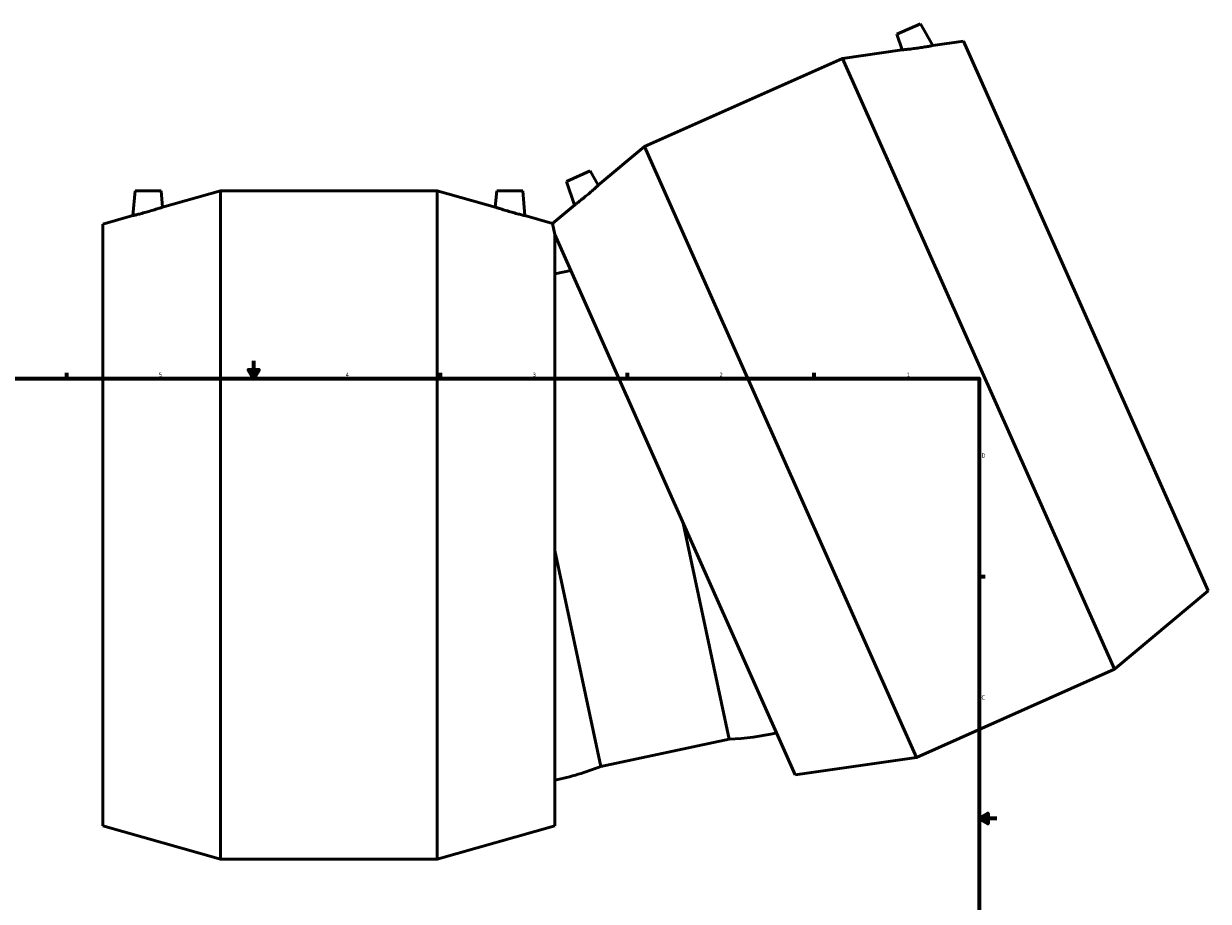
# Model space of a CAD drawing. Header units: inches. Extents: x -9.5 to 80.8, y -34.7 to 60.7.
# Tile 4 of 6: x 11.8 to 38.7, y 9.1 to 29.1. Entities that reach past the tile are written whole.
import ezdxf

# ---------------------------------------------------------------- set-up
doc = ezdxf.new("R2010")
doc.units = ezdxf.units.IN
doc.header["$MEASUREMENT"] = 0
doc.layers.add('Border (ANSI)', color=7, linetype='Continuous', lineweight=70)
doc.layers.add('Visible (ANSI)', color=7, linetype='Continuous', lineweight=50)
doc.styles.add('Note Text (ANSI)', font='tahoma.ttf')

# ---------------------------------------------------------------- blocks, each defined once
blk = doc.blocks.new('Borders Default Border')
at = {"layer": 'Border (ANSI)'}
for p, q in [((12.75, 21), (12.75, 21.134)), ((21.25, 21), (21.25, 21.134)), ((25.5, 21), (25.5, 21.134)), ((29.75, 21), (29.75, 21.134)), ((33.5, 16.5), (33.634, 16.5))]:
    blk.add_line(p, q, dxfattribs=at)
at = {"layer": 'Border (ANSI)', "flags": 128}
for points in [[(17, 21.4), (17, 21), (16.885, 21.2), (17.115, 21.2), (17, 21)], [(0.5, 1), (0.5, 21), (33.5, 21), (33.5, 1), (0.5, 1)], [(33.9, 11), (33.5, 11), (33.7, 11.115), (33.7, 10.885), (33.5, 11)]]:
    blk.add_lwpolyline(points, dxfattribs=at)
at = {"layer": 'Border (ANSI)', "color": 5, "true_color": 0x0000ff, "char_height": 0.0945, "attachment_point": 7, "style": 'Note Text (ANSI)'}
for s, insert in [('5', (14.847, 21.038)), ('4', (19.092, 21.04)), ('3', (23.346, 21.038)), ('2', (27.596, 21.04)), ('1', (31.854, 21.04)), ('D', (33.553, 19.203)), ('C', (33.552, 13.701))]:
    blk.add_mtext(s, dxfattribs=dict(at, insert=insert))

msp = doc.modelspace()

# ---------------------------------------------------------------- linework, layer by layer
at = {"layer": 'Visible (ANSI)'}
for p, q in [((32.168, 29.068), (31.628, 28.828)), ((31.628, 28.828), (31.751, 28.472)), ((32.168, 29.068), (32.443, 28.571)), ((33.146, 28.672), (32.443, 28.571)), ((38.71, 16.174), (33.146, 28.672)), ((31.751, 28.472), (30.393, 28.278)), ((25.889, 26.273), (30.393, 28.278)), ((36.576, 14.392), (30.393, 28.278)), ((24.837, 25.394), (25.889, 26.273)), ((32.072, 12.387), (25.889, 26.273)), ((24.115, 25.483), (24.655, 25.723)), ((24.655, 25.723), (24.837, 25.394)), ((24.115, 25.483), (24.3, 24.946)), ((14.305, 25.271), (14.255, 24.705)), ((14.305, 25.271), (14.895, 25.271)), ((14.895, 25.271), (14.928, 24.896)), ((14.928, 24.896), (16.247, 25.271)), ((16.247, 10.071), (16.247, 25.271)), ((16.247, 25.271), (21.177, 25.271)), ((21.177, 10.071), (21.177, 25.271)), ((22.496, 24.896), (21.177, 25.271)), ((22.529, 25.271), (22.496, 24.896)), ((23.119, 25.271), (22.529, 25.271)), ((23.119, 25.271), (23.169, 24.705)), ((23.798, 24.526), (24.3, 24.946)), ((13.572, 24.511), (14.255, 24.705)), ((23.798, 24.526), (23.169, 24.705)), ((23.852, 24.272), (23.798, 24.526)), ((13.572, 10.831), (13.572, 24.511)), ((29.319, 11.993), (23.852, 24.272)), ((23.852, 10.831), (23.852, 24.272)), ((24.215, 23.458), (23.852, 23.381)), ((26.772, 17.715), (27.815, 12.804)), ((23.852, 17.094), (24.896, 12.183)), ((38.71, 16.174), (36.576, 14.392)), ((32.072, 12.387), (36.576, 14.392)), ((27.815, 12.804), (24.896, 12.183)), ((29.319, 11.993), (32.072, 12.387)), ((13.572, 10.831), (16.247, 10.071)), ((23.852, 10.831), (21.177, 10.071)), ((16.247, 10.071), (21.177, 10.071))]:
    msp.add_line(p, q, dxfattribs=at)
for centre, start, end in [((27.618, 18.472), 271.9928, 283.0086), ((22.771, 17.441), 280.9914, 292.0072)]:
    msp.add_arc(centre, 5.671, start, end, dxfattribs=at)
for points, knots in [([(32.105, 28.515), (32.147, 28.521), (32.193, 28.528), (32.277, 28.541), (32.315, 28.548), (32.375, 28.558), (32.4, 28.563), (32.435, 28.569), (32.443, 28.571), (32.443, 28.571)], [0, 0, 0, 0, 0.328912, 0.328912, 0.657825, 0.657825, 0.978364, 0.978364, 1.298902, 1.298902, 1.298902, 1.298902]), ([(31.751, 28.472), (31.751, 28.472), (31.76, 28.473), (31.796, 28.477), (31.823, 28.479), (31.886, 28.487), (31.926, 28.491), (32.013, 28.502), (32.061, 28.509), (32.105, 28.515)], [3.927876, 3.927876, 3.927876, 3.927876, 4.253829, 4.253829, 4.579782, 4.579782, 4.918865, 4.918865, 5.257948, 5.257948, 5.257948, 5.257948]), ([(24.837, 25.394), (24.837, 25.394), (24.83, 25.388), (24.803, 25.363), (24.783, 25.345), (24.736, 25.303), (24.705, 25.276), (24.639, 25.219), (24.602, 25.188), (24.568, 25.159)], [3.927876, 3.927876, 3.927876, 3.927876, 4.253829, 4.253829, 4.579782, 4.579782, 4.918865, 4.918865, 5.257948, 5.257948, 5.257948, 5.257948]), ([(24.568, 25.159), (24.535, 25.132), (24.499, 25.103), (24.433, 25.049), (24.403, 25.025), (24.355, 24.988), (24.334, 24.972), (24.307, 24.951), (24.3, 24.946), (24.3, 24.946)], [0, 0, 0, 0, 0.328912, 0.328912, 0.657825, 0.657825, 0.978364, 0.978364, 1.298902, 1.298902, 1.298902, 1.298902]), ([(14.587, 24.791), (14.545, 24.78), (14.501, 24.767), (14.419, 24.746), (14.381, 24.736), (14.323, 24.721), (14.297, 24.715), (14.263, 24.707), (14.255, 24.705), (14.255, 24.705)], [0, 0, 0, 0, 0.328912, 0.328912, 0.657825, 0.657825, 0.978364, 0.978364, 1.298902, 1.298902, 1.298902, 1.298902]), ([(14.928, 24.896), (14.928, 24.896), (14.919, 24.893), (14.885, 24.882), (14.859, 24.874), (14.799, 24.855), (14.76, 24.842), (14.675, 24.817), (14.63, 24.804), (14.587, 24.791)], [3.927876, 3.927876, 3.927876, 3.927876, 4.253829, 4.253829, 4.579782, 4.579782, 4.918865, 4.918865, 5.257948, 5.257948, 5.257948, 5.257948]), ([(22.837, 24.791), (22.794, 24.804), (22.748, 24.817), (22.664, 24.842), (22.625, 24.855), (22.565, 24.874), (22.539, 24.882), (22.504, 24.893), (22.496, 24.896), (22.496, 24.896)], [0, 0, 0, 0, 0.339083, 0.339083, 0.678166, 0.678166, 1.004119, 1.004119, 1.330072, 1.330072, 1.330072, 1.330072]), ([(23.169, 24.705), (23.169, 24.705), (23.16, 24.707), (23.127, 24.715), (23.101, 24.721), (23.042, 24.736), (23.005, 24.746), (22.923, 24.767), (22.878, 24.78), (22.837, 24.791)], [3.959046, 3.959046, 3.959046, 3.959046, 4.279585, 4.279585, 4.600123, 4.600123, 4.929036, 4.929036, 5.257948, 5.257948, 5.257948, 5.257948])]:
    msp.add_open_spline(points, degree=3, knots=knots, dxfattribs=at)

# ---------------------------------------------------------------- block references
msp.add_blockref('Borders Default Border', (0, 0))

doc.saveas('drawing.dxf')
